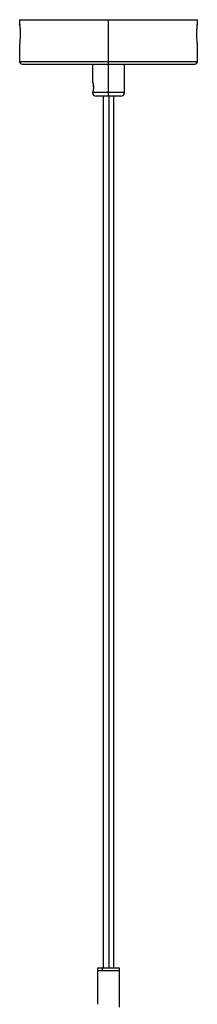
# Paper-space layout '_Posterior' of a CAD drawing. Header units: millimetres. Extents: x -141 to 219, y -1000 to 9.
# Tile 5 of 5: x -11 to 89, y -544 to 9. Entities that reach past the tile are written whole.
import ezdxf

# ---------------------------------------------------------------- set-up
doc = ezdxf.new("R2010")
doc.units = ezdxf.units.MM

psp = doc.layouts.new('_Posterior')

# ---------------------------------------------------------------- linework, layer by layer
at = {"color": 7, "linetype": 'Continuous', "lineweight": 25}
for p, q in [((-11.47, 9.36), (-11.47, 6.76)), ((-11.47, 9.36), (88.53, 9.36)), ((38.53, -33.64), (38.53, 9.36)), ((88.52, 6.65), (88.49, 6.33)), ((88.53, 6.76), (88.53, 9.36)), ((-11.47, -4.04), (-11.46, -3.93)), ((-11.47, -4.04), (-11.47, -14.14)), ((88.52, -3.93), (88.53, -4.04)), ((88.53, -14.14), (88.53, -4.04)), ((-9.97, -15.64), (87.03, -15.64)), ((29.53, -15.64), (29.53, -25.64)), ((47.53, -31.64), (47.53, -15.64)), ((47.53, -31.64), (29.53, -31.64)), ((30.04, -28.64), (30.02, -28.05)), ((45.53, -33.64), (31.53, -33.64)), ((35.53, -33.64), (35.53, -523.64)), ((41.53, -523.64), (41.53, -33.64)), ((32.28, -523.64), (32.28, -543.89)), ((44.78, -523.64), (32.28, -523.64)), ((44.78, -525.14), (32.28, -525.14)), ((35.13, -525.14), (35.13, -523.64)), ((44.78, -545.47), (44.78, -523.64))]:
    psp.add_line(p, q, dxfattribs=at)
at = {"color": 8, "linetype": 'Continuous', "lineweight": 25}
for p, q in [((-11.47, -14.14), (88.53, -14.14)), ((38.71, -33.64), (38.71, -523.64))]:
    psp.add_line(p, q, dxfattribs=at)
at = {"color": 7, "linetype": 'Continuous', "lineweight": 25}
for centre, radius, start, end in [((-10.17, 6.76), 1.3, 180, 191.8824), ((87.23, -4.04), 1.3, 0, 11.8715), ((-9.97, -14.14), 1.5, 180, 270), ((87.03, -14.14), 1.5, 270, 0), ((31.53, -31.64), 2, 180, 270), ((45.53, -31.64), 2, 270, 0)]:
    psp.add_arc(centre, radius, start, end, dxfattribs=at)
for points, knots in [([(-11.47, 6.76), (-11.47, 6.76), (-11.47, 6.76), (-11.47, 6.74), (-11.47, 6.72), (-11.46, 6.69), (-11.46, 6.63), (-11.45, 6.53), (-11.43, 6.34), (-11.41, 6.11), (-11.38, 5.74), (-11.33, 5.17), (-11.28, 4.35), (-11.23, 3.41), (-11.2, 2.41), (-11.19, 1.36), (-11.2, 0.32), (-11.23, -0.69), (-11.28, -1.63), (-11.33, -2.45), (-11.38, -3.02), (-11.41, -3.39), (-11.43, -3.63), (-11.45, -3.81), (-11.46, -3.93), (-11.47, -4), (-11.47, -4.04), (-11.47, -4.04), (-11.47, -4.04)], [0, 0, 0, 0, 0.012609, 0.02519, 0.037765, 0.050355, 0.062982, 0.09409, 0.125273, 0.156547, 0.187919, 0.250049, 0.312588, 0.374779, 0.437255, 0.499589, 0.562314, 0.624815, 0.687295, 0.749639, 0.812251, 0.843516, 0.874689, 0.906009, 0.937259, 0.958201, 0.979081, 1, 1, 1, 1]), ([(-11.43, 6.33), (-11.44, 6.46), (-11.47, 6.7), (-11.47, 6.74), (-11.47, 6.76)], [0, 0, 0, 0, 0.499197, 1, 1, 1, 1]), ([(88.53, -4.04), (88.53, -4.04), (88.53, -4.04), (88.53, -4.03), (88.52, -4.01), (88.52, -3.97), (88.52, -3.92), (88.51, -3.81), (88.49, -3.63), (88.47, -3.39), (88.43, -3.02), (88.39, -2.45), (88.33, -1.63), (88.29, -0.69), (88.26, 0.32), (88.25, 1.36), (88.26, 2.41), (88.29, 3.41), (88.34, 4.35), (88.39, 5.17), (88.43, 5.74), (88.47, 6.11), (88.49, 6.34), (88.51, 6.53), (88.52, 6.64), (88.52, 6.71), (88.53, 6.75), (88.53, 6.76), (88.53, 6.76)], [0, 0, 0, 0, 0.012562, 0.025096, 0.037625, 0.050169, 0.062749, 0.093996, 0.125319, 0.156489, 0.187757, 0.250369, 0.312713, 0.375193, 0.437694, 0.50042, 0.562753, 0.625229, 0.68742, 0.749959, 0.812089, 0.843458, 0.874735, 0.905915, 0.937026, 0.958046, 0.979004, 1, 1, 1, 1]), ([(29.53, -25.64), (29.53, -25.64), (29.53, -25.64), (29.53, -25.66), (29.54, -25.67), (29.55, -25.71), (29.57, -25.77), (29.61, -25.9), (29.68, -26.13), (29.78, -26.51), (29.88, -26.96), (29.96, -27.4), (30, -27.76), (30.02, -28.05), (30.04, -28.34), (30.04, -28.54), (30.04, -28.64)], [0, 0, 0, 0, 0.031293, 0.062534, 0.093799, 0.125165, 0.187487, 0.250021, 0.37529, 0.500001, 0.624986, 0.74999, 0.812501, 0.874667, 0.937376, 1, 1, 1, 1]), ([(30.04, -28.64), (30.04, -28.69), (30.04, -28.79), (30.04, -28.94), (30.03, -29.08), (30.02, -29.28), (30, -29.52), (29.96, -29.89), (29.88, -30.32), (29.78, -30.78), (29.68, -31.15), (29.61, -31.38), (29.57, -31.52), (29.55, -31.59), (29.53, -31.63), (29.53, -31.64), (29.53, -31.64)], [0, 0, 0, 0, 0.031191, 0.062321, 0.093474, 0.124736, 0.187244, 0.250122, 0.375203, 0.499961, 0.625232, 0.749679, 0.812453, 0.875034, 0.937558, 1, 1, 1, 1])]:
    psp.add_open_spline(points, degree=3, knots=knots, dxfattribs=at)

doc.saveas('drawing.dxf')
